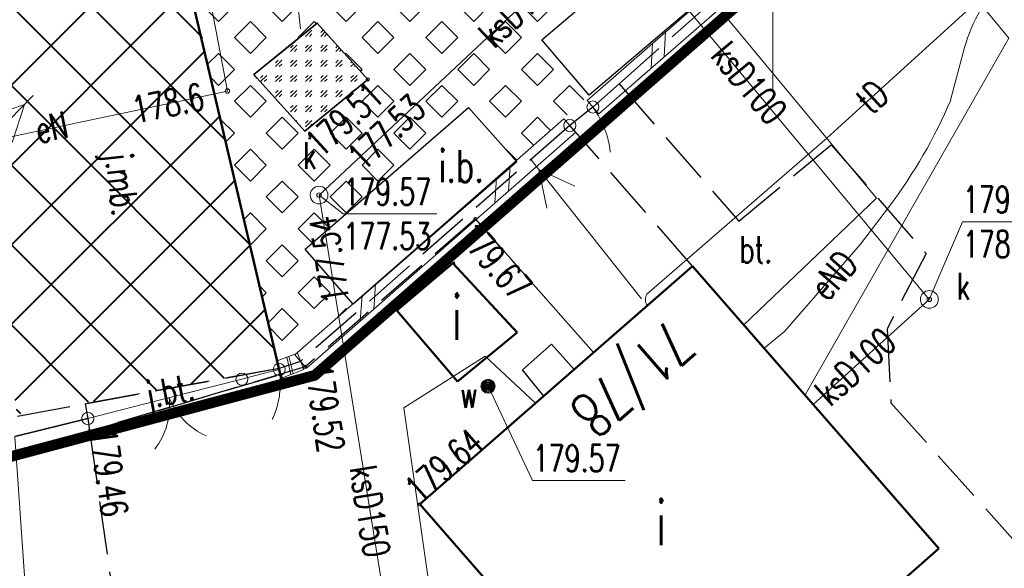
# Model space of a CAD drawing. Header units: metres. Extents: x 7429064 to 7430889, y 5709479 to 5710355.
# Tile 30 of 56: x 7429629 to 7429657, y 5709934 to 5709950. Entities that reach past the tile are written whole.
import ezdxf
from ezdxf.enums import TextEntityAlignment as Align

# ---------------------------------------------------------------- set-up
doc = ezdxf.new("R2010")
doc.units = ezdxf.units.M
for name, pattern in [('1', [0]), ('2_1', [0]), ('2_BUIB12_02', [0]), ('2_KTJZ01', [2, 1.5, -0.5]), ('2_KTKR01', [0]), ('2_KTPL01', [2, 1.5, -0.5]), ('2_PTCM', [1.5, 1, -0.5]), ('3_1', [0]), ('3_14', [1, -1]), ('3_BUIB12_03', [0]), ('3_EGBU_A', [0]), ('3_KTJZ01', [2, 1.5, -0.5]), ('3_KTKR01', [0]), ('3_KTPL01', [2, 1.5, -0.5]), ('4_SUPE_01', [0]), ('4_SUPK_01', [0]), ('4_SUPT_01', [0]), ('4_SUPW_01', [0]), ('4_SUUS15_15', [0]), ('5_EGBI17', [0]), ('7_1', [0]), ('7_SUPE_01', [0]), ('7_SUPK_01', [0]), ('7_SUPT_01', [0]), ('7_SUPW_01', [0]), ('7_SUUS15_15', [0]), ('DASHDOT2', [0.5, 0.25, -0.125, 0, -0.125]), ('HIDDEN', [0.375, 0.25, -0.125])]:
    doc.linetypes.add(name, pattern=pattern)
doc.layers.add('_1_X-REFY', color=7, linetype='Continuous')
for name, color, linetype, lineweight in [('_aJEZDNIA_KOSTKA_KAM', 134, 'Continuous', 40), ('_aKRAW_BET_KAM', 1, 'Continuous', 50), ('_aOBRZ_BET_KAM', 86, 'Continuous', 35), ('_aZIELENIEC_USUŃ', 3, 'DASHDOT2', 20), ('_D_7_TEREN NIEZBEDNY DLA OB_BUD', 252, 'HIDDEN', 50), ('BUIB_E_T_6', 252, 'Continuous', 18), ('BUIB_L_1', 252, 'Continuous', 18), ('BUIB_L_10', 252, '2_BUIB12_02', 25), ('EADTD_T_0', 252, 'Continuous', 25), ('EGBB_E_T_0', 252, 'Continuous', 20), ('EGBB_L_0', 252, '3_EGBU_A', 50), ('EGBB_L_1', 252, '3_EGBU_A', 50), ('EGBE_L_8', 252, '3_1', 18), ('KRZYZE_L_0', 252, '1', 18), ('KTJZ_E_T_0', 252, 'Continuous', 15), ('KTJZ_L_0', 252, '2_KTJZ01', 30), ('KTKR_L_0', 252, '2_KTKR01', 30), ('KTOK_L_1', 252, '2_1', 18), ('KTOK_L_3', 252, '2_1', 18), ('KTOK_L_4', 252, 'Continuous', 35), ('KTPL_E_T_0', 252, 'Continuous', 15), ('KTPL_L_0', 252, '2_KTPL01', 30), ('PTCM_L_0', 252, '2_PTCM', 18), ('RTPW_T_1', 252, 'Continuous', 15), ('SUPE_E_T_3', 252, 'Continuous', 15), ('SUPE_L_3', 252, '4_SUPE_01', 18), ('SUPK_E_T_4', 252, 'Continuous', 15), ('SUPK_L_4', 252, '4_SUPK_01', 18), ('SUPT_E_T_0', 252, 'Continuous', 15), ('SUPT_L_0', 252, '4_SUPT_01', 18), ('SUPW_L_0', 252, '4_SUPW_01', 18), ('SUTE_T_0', 252, 'Continuous', 18), ('SUTK_T_0', 252, 'Continuous', 18), ('SUTW_T_0', 252, 'Continuous', 18), ('SUUK_E_T_9', 252, 'Continuous', 15), ('SUUK_L_3', 252, '4_SUUS15_15', 18), ('SUUK_T_2', 252, 'Continuous', 18), ('SUUW_E_T_5', 252, 'Continuous', 15), ('SUUW_T_7', 252, 'Continuous', 18)]:
    doc.layers.add(name, color=color, linetype=linetype, lineweight=lineweight)
doc.styles.get("Standard").update_dxf_attribs({"font": 'simplex.shx'})

# ---------------------------------------------------------------- blocks, each defined once
blk = doc.blocks.new('3_RTPW02')
at = {"linetype": 'Continuous'}
blk.add_circle((0, 0), 0.045, dxfattribs=at)
blk = doc.blocks.new('7_SUPS01_03')
at = {"linetype": 'Continuous'}
blk.add_circle((0, 0), 0.0625, dxfattribs=at)
blk = doc.blocks.new('7_SUPS01_05')
at = {"linetype": 'Continuous'}
blk.add_circle((0, 0), 0.0625, dxfattribs=at)
blk = doc.blocks.new('7_SUPS01_08')
at = {"linetype": 'Continuous'}
blk.add_circle((0, 0), 0.0625, dxfattribs=at)
blk = doc.blocks.new('7_SUUS15_05')
at = {"linetype": 'Continuous'}
blk.add_circle((0, 0), 0.25, dxfattribs=at)
blk = doc.blocks.new('7_SUUS25')
at = {"linetype": 'Continuous'}
for radius in [0.2, 0.175, 0.15, 0.125, 0.1, 0.075, 0.05, 0.025, 0.00715]:
    blk.add_circle((0, 0), radius, dxfattribs=at)
blk = doc.blocks.new('X-ref_MDCP_Szara')
at = {"layer": 'BUIB_L_1', "linetype": '3_1'}
for p, q in [((7429644.776, 5709947.258), (7429648.461, 5709950.47)), ((7429645.104, 5709946.882), (7429648.79, 5709950.093)), ((7429646.947, 5709948.487), (7429646.987, 5709949.185)), ((7429646.578, 5709948.166), (7429646.619, 5709948.864)), ((7429644.776, 5709947.258), (7429645.104, 5709946.882)), ((7429640.335, 5709943.418), (7429644.125, 5709946.738)), ((7429644.125, 5709946.738), (7429644.455, 5709946.362)), ((7429640.665, 5709943.042), (7429644.455, 5709946.362)), ((7429642.56, 5709944.702), (7429642.609, 5709945.41)), ((7429642.181, 5709944.37), (7429642.23, 5709945.078)), ((7429636.545, 5709940.098), (7429640.335, 5709943.418)), ((7429636.875, 5709939.722), (7429640.665, 5709943.042)), ((7429638.77, 5709941.382), (7429638.819, 5709942.09)), ((7429638.391, 5709941.05), (7429638.44, 5709941.758)), ((7429636.021, 5709939.913), (7429636.621, 5709940.143)), ((7429636.439, 5709939.539), (7429636.321, 5709940.028)), ((7429636.499, 5709939.562), (7429636.381, 5709940.051)), ((7429636.545, 5709940.098), (7429636.875, 5709939.722)), ((7429636.621, 5709940.143), (7429636.799, 5709939.677)), ((7429636.021, 5709939.913), (7429636.199, 5709939.447)), ((7429636.199, 5709939.447), (7429636.799, 5709939.677))]:
    blk.add_line(p, q, dxfattribs=at)
at = {"layer": 'BUIB_L_10', "linetype": '3_BUIB12_03'}
for p, q in [((7429643.5, 5709948.96), (7429651.98, 5709956.17)), ((7429653.31, 5709954.61), (7429644.83, 5709947.4)), ((7429644.83, 5709947.4), (7429643.5, 5709948.96)), ((7429636.84, 5709943.07), (7429641.44, 5709947.06)), ((7429641.44, 5709947.06), (7429642.8, 5709945.53)), ((7429642.8, 5709945.53), (7429638.19, 5709941.52)), ((7429638.19, 5709941.52), (7429636.84, 5709943.07))]:
    blk.add_line(p, q, dxfattribs=at)
at = {"layer": 'EGBB_L_0', "linetype": '3_EGBU_A'}
for p, q in [((7429641.053, 5709942.695), (7429640.993, 5709942.675)), ((7429639.416, 5709941.338), (7429640.993, 5709942.675)), ((7429640.993, 5709942.675), (7429642.809, 5709940.72)), ((7429641.132, 5709939.343), (7429639.416, 5709941.338)), ((7429642.809, 5709940.72), (7429641.132, 5709939.343))]:
    blk.add_line(p, q, dxfattribs=at)
at = {"layer": 'EGBB_L_1', "linetype": '3_EGBU_A'}
for p, q in [((7429640.069, 5709935.886), (7429647.742, 5709942.594)), ((7429647.742, 5709942.594), (7429654.681, 5709934.641)), ((7429647.008, 5709927.942), (7429640.069, 5709935.886))]:
    blk.add_line(p, q, dxfattribs=at)
at = {"layer": 'EGBB_L_1', "linetype": 'Continuous'}
blk.add_line((7429647.008, 5709927.942), (7429654.681, 5709934.641), dxfattribs=at)
at = {"layer": 'EGBE_L_8', "linetype": '5_EGBI17'}
for p, q in [((7429642.96, 5709939.67), (7429643.769, 5709940.391)), ((7429643.769, 5709940.391), (7429644.415, 5709939.685)), ((7429643.554, 5709938.932), (7429642.96, 5709939.67)), ((7429644.415, 5709939.685), (7429643.554, 5709938.932))]:
    blk.add_line(p, q, dxfattribs=at)
at = {"layer": 'KRZYZE_L_0', "linetype": '1'}
blk.add_line((7429650, 5709947.5), (7429650, 5709952.5), dxfattribs=at)
at = {"layer": 'KTJZ_L_0', "linetype": '3_KTJZ01'}
for p, q in [((7429641.635, 5709943.919), (7429636.839, 5709939.753)), ((7429644.957, 5709940.159), (7429641.635, 5709943.919)), ((7429642.96, 5709939.67), (7429643.769, 5709940.391)), ((7429643.769, 5709940.391), (7429644.415, 5709939.685)), ((7429644.415, 5709939.685), (7429644.957, 5709940.159)), ((7429636.109, 5709939.713), (7429630.651, 5709938.718)), ((7429636.839, 5709939.753), (7429630.771, 5709937.947)), ((7429636.11, 5709939.68), (7429636.109, 5709939.713)), ((7429636.153, 5709939.549), (7429636.11, 5709939.68)), ((7429643.554, 5709938.932), (7429642.96, 5709939.67)), ((7429630.771, 5709937.947), (7429636.153, 5709939.549)), ((7429640.069, 5709935.886), (7429643.554, 5709938.932)), ((7429630.651, 5709938.718), (7429630.72, 5709938.3)), ((7429630.72, 5709938.3), (7429630.771, 5709937.947)), ((7429630.771, 5709937.947), (7429632.433, 5709926.288)), ((7429642.708, 5709932.864), (7429640.069, 5709935.886))]:
    blk.add_line(p, q, dxfattribs=at)
at = {"layer": 'KTKR_L_0', "linetype": '3_KTKR01'}
for p, q in [((7429632.634, 5709954.46), (7429636.109, 5709939.713)), ((7429635.391, 5709947.983), (7429637.179, 5709949.435)), ((7429637.179, 5709949.435), (7429638.601, 5709947.846)), ((7429636.832, 5709946.394), (7429635.391, 5709947.983)), ((7429636.832, 5709946.394), (7429638.601, 5709947.846))]:
    blk.add_line(p, q, dxfattribs=at)
at = {"layer": 'KTOK_L_1'}
for p, q in [((7429635.06, 5709939.41), (7429633.496, 5709939.01)), ((7429633.738, 5709939.072), (7429632.284, 5709938.7)), ((7429632.284, 5709938.7), (7429630.72, 5709938.3))]:
    blk.add_line(p, q, dxfattribs=at)
for centre in [(7429635.06, 5709939.41), (7429630.72, 5709938.3)]:
    blk.add_circle(centre, 0.17, dxfattribs=at)
for centre, start, end in [((7429631.024, 5709938.663), 322.3276, 6.402), ((7429634.862, 5709939.645), 202.2909, 246.3653)]:
    blk.add_arc(centre, 2, start, end, dxfattribs=at)
at = {"layer": 'KTOK_L_3'}
for p, q in [((7429644.94, 5709947.07), (7429644.615, 5709946.81)), ((7429644.94, 5709947.07), (7429644.994, 5709946.985)), ((7429644.994, 5709946.985), (7429645.048, 5709946.9)), ((7429645.048, 5709946.9), (7429645.095, 5709946.823)), ((7429644.615, 5709946.81), (7429644.29, 5709946.55)), ((7429645.095, 5709946.823), (7429645.14, 5709946.731)), ((7429645.14, 5709946.731), (7429645.184, 5709946.65)), ((7429645.184, 5709946.65), (7429645.222, 5709946.566)), ((7429645.222, 5709946.566), (7429645.257, 5709946.478)), ((7429645.257, 5709946.478), (7429645.296, 5709946.394)), ((7429645.296, 5709946.394), (7429645.32, 5709946.311)), ((7429645.32, 5709946.311), (7429645.35, 5709946.22)), ((7429645.35, 5709946.22), (7429645.368, 5709946.144)), ((7429645.368, 5709946.144), (7429645.392, 5709946.061)), ((7429645.392, 5709946.061), (7429645.405, 5709945.982)), ((7429645.405, 5709945.982), (7429645.419, 5709945.903)), ((7429645.419, 5709945.903), (7429645.428, 5709945.821)), ((7429645.428, 5709945.821), (7429645.427, 5709945.795)), ((7429636.11, 5709939.68), (7429635.585, 5709939.545)), ((7429636.11, 5709939.68), (7429636.121, 5709939.58)), ((7429635.585, 5709939.545), (7429635.06, 5709939.41)), ((7429636.121, 5709939.58), (7429636.132, 5709939.479)), ((7429636.132, 5709939.479), (7429636.14, 5709939.388)), ((7429636.14, 5709939.388), (7429636.137, 5709939.284)), ((7429636.133, 5709939.097), (7429636.12, 5709939.001)), ((7429636.139, 5709939.192), (7429636.133, 5709939.097)), ((7429636.137, 5709939.284), (7429636.139, 5709939.192)), ((7429636.093, 5709938.819), (7429636.073, 5709938.721)), ((7429636.115, 5709938.907), (7429636.093, 5709938.819)), ((7429636.12, 5709939.001), (7429636.115, 5709938.907)), ((7429636.026, 5709938.554), (7429635.995, 5709938.473)), ((7429636.049, 5709938.642), (7429636.026, 5709938.554)), ((7429636.073, 5709938.721), (7429636.049, 5709938.642)), ((7429635.925, 5709938.311), (7429635.909, 5709938.286)), ((7429635.963, 5709938.393), (7429635.925, 5709938.311)), ((7429635.995, 5709938.473), (7429635.963, 5709938.393))]:
    blk.add_line(p, q, dxfattribs=at)
for centre in [(7429644.94, 5709947.07), (7429644.29, 5709946.55), (7429636.11, 5709939.68), (7429635.06, 5709939.41)]:
    blk.add_circle(centre, 0.17, dxfattribs=at)
at = {"layer": 'KTOK_L_4'}
for p, q in [((7429644.957, 5709940.159), (7429641.635, 5709943.919)), ((7429628.67, 5709937.79), (7429630.72, 5709938.3))]:
    blk.add_line(p, q, dxfattribs=at)
at = {"layer": 'KTPL_L_0', "linetype": '3_KTPL01'}
for p, q in [((7429645.676, 5709947.721), (7429664.65, 5709964.56)), ((7429636.109, 5709939.713), (7429632.634, 5709954.46)), ((7429635.391, 5709947.983), (7429637.179, 5709949.435)), ((7429637.179, 5709949.435), (7429638.601, 5709947.846)), ((7429636.832, 5709946.394), (7429635.391, 5709947.983)), ((7429636.832, 5709946.394), (7429638.601, 5709947.846)), ((7429645.676, 5709947.721), (7429644.94, 5709947.07)), ((7429645.676, 5709947.721), (7429649.043, 5709943.857)), ((7429644.94, 5709947.07), (7429644.29, 5709946.55)), ((7429644.29, 5709946.55), (7429636.71, 5709939.91)), ((7429647.742, 5709942.594), (7429644.29, 5709946.55)), ((7429649.043, 5709943.857), (7429651.643, 5709946.008)), ((7429651.643, 5709946.008), (7429654.317, 5709942.95)), ((7429654.317, 5709942.95), (7429653.22, 5709940.829)), ((7429654.681, 5709934.641), (7429647.742, 5709942.594)), ((7429653.22, 5709940.829), (7429653.327, 5709938.74)), ((7429630.651, 5709938.718), (7429636.109, 5709939.713)), ((7429636.71, 5709939.91), (7429636.109, 5709939.713)), ((7429628.74, 5709938.37), (7429630.651, 5709938.718)), ((7429653.327, 5709938.74), (7429657.879, 5709933.659)), ((7429649.571, 5709930.18), (7429654.681, 5709934.641))]:
    blk.add_line(p, q, dxfattribs=at)
at = {"layer": 'PTCM_L_0', "linetype": '3_14'}
blk.add_line((7429629.767, 5709921.994), (7429628.67, 5709937.79), dxfattribs=at)
at = {"layer": 'SUPE_L_3', "linetype": '7_SUPE_01'}
for p, q in [((7429636.708, 5709949.275), (7429636.161, 5709954.245)), ((7429634.65, 5709947.52), (7429633.43, 5709953.99)), ((7429655.01, 5709947.26), (7429655.4, 5709948.75)), ((7429621.686, 5709944.79), (7429634.65, 5709947.52)), ((7429629.18, 5709947.39), (7429625.682, 5709943.817)), ((7429628.935, 5709947.14), (7429627.878, 5709946.775)), ((7429628.935, 5709947.14), (7429628.593, 5709946.076)), ((7429646.307, 5709941.671), (7429643.2, 5709945.588)), ((7429643.647, 5709944.22), (7429643.417, 5709945.314)), ((7429644.43, 5709944.841), (7429643.417, 5709945.314)), ((7429652.47, 5709943.21), (7429653.29, 5709944.28)), ((7429650.33, 5709940.75), (7429652.47, 5709943.21)), ((7429649.759, 5709940.283), (7429650.33, 5709940.75))]:
    blk.add_line(p, q, dxfattribs=at)
for centre, radius, start, end in [((7429659.86, 5709947.469), 4.64, 136.0328, 163.9698), ((7429641.515, 5709953.063), 14.69, 323.2818, 336.7327)]:
    blk.add_arc(centre, radius, start, end, dxfattribs=at)
at = {"layer": 'SUPK_L_4', "linetype": '7_SUPK_01'}
for p, q in [((7429645.513, 5709952.343), (7429637.23, 5709944.59)), ((7429654.409, 5709941.654), (7429645.513, 5709952.343)), ((7429656.643, 5709949.009), (7429650.91, 5709938.964)), ((7429637.23, 5709944.59), (7429641.291, 5709919.477)), ((7429651.142, 5709938.697), (7429654.409, 5709941.654))]:
    blk.add_line(p, q, dxfattribs=at)
at = {"layer": 'SUPK_L_4', "linetype": '7_1'}
for p, q in [((7429637.23, 5709944.59), (7429645.513, 5709952.343)), ((7429654.409, 5709941.654), (7429645.513, 5709952.343)), ((7429656.643, 5709949.009), (7429650.91, 5709938.964)), ((7429641.291, 5709919.477), (7429637.23, 5709944.59)), ((7429651.142, 5709938.697), (7429654.409, 5709941.654))]:
    blk.add_line(p, q, dxfattribs=at)
at = {"layer": 'SUPT_L_0', "linetype": '7_SUPT_01'}
for p, q in [((7429661.46, 5709955.23), (7429651.52, 5709946.19)), ((7429651.52, 5709946.19), (7429646.46, 5709941.8))]:
    blk.add_line(p, q, dxfattribs=at)
blk.add_arc((7429646.675, 5709941.653), 0.26, 145.6087, 219.9294, dxfattribs=at)
at = {"layer": 'SUPW_L_0', "linetype": '7_SUPW_01'}
for p, q in [((7429637.103, 5709963.604), (7429652.918, 5709944.5)), ((7429652.918, 5709944.5), (7429649.185, 5709940.941)), ((7429641.91, 5709940.055), (7429639.614, 5709938.6)), ((7429643.321, 5709938.729), (7429641.91, 5709940.055)), ((7429639.614, 5709938.6), (7429642.226, 5709920.273))]:
    blk.add_line(p, q, dxfattribs=at)
at = {"layer": 'SUPW_L_0', "linetype": '7_1'}
for p, q in [((7429637.103, 5709963.604), (7429652.918, 5709944.5)), ((7429652.918, 5709944.5), (7429649.185, 5709940.941)), ((7429641.91, 5709940.055), (7429639.614, 5709938.6)), ((7429643.321, 5709938.729), (7429641.91, 5709940.055)), ((7429639.614, 5709938.6), (7429642.226, 5709920.273))]:
    blk.add_line(p, q, dxfattribs=at)
at = {"layer": 'SUTK_T_0', "linetype": 'Continuous'}
for p, q in [((7429637.23, 5709944.59), (7429637.911, 5709944.059)), ((7429637.911, 5709944.059), (7429640.544, 5709944.059)), ((7429654.409, 5709941.654), (7429655.347, 5709943.838)), ((7429655.347, 5709943.838), (7429657.844, 5709943.838))]:
    blk.add_line(p, q, dxfattribs=at)
at = {"layer": 'SUTW_T_0', "linetype": 'Continuous'}
for p, q in [((7429641.989, 5709939.21), (7429643.242, 5709936.555)), ((7429643.242, 5709936.555), (7429645.847, 5709936.555))]:
    blk.add_line(p, q, dxfattribs=at)
at = {"layer": 'SUUK_L_3', "linetype": '7_SUUS15_15'}
blk.add_line((7429655.942, 5709949.86), (7429656.643, 5709949.009), dxfattribs=at)
at = {"layer": 'RTPW_T_1'}
for p in [(7429638.601, 5709947.846), (7429641.635, 5709943.919), (7429636.839, 5709939.753), (7429630.771, 5709937.947), (7429640.069, 5709935.886)]:
    blk.add_blockref('3_RTPW02', p, dxfattribs=at)
at = {"layer": 'SUTE_T_0'}
blk.add_blockref('7_SUPS01_03', (7429634.65, 5709947.52), dxfattribs=at)
at = {"layer": 'SUTK_T_0'}
for p in [(7429637.23, 5709944.59), (7429637.23, 5709944.59), (7429637.23, 5709944.59), (7429654.409, 5709941.654)]:
    blk.add_blockref('7_SUPS01_05', p, dxfattribs=at)
at = {"layer": 'SUTW_T_0'}
blk.add_blockref('7_SUPS01_08', (7429641.989, 5709939.21), dxfattribs=at)
at = {"layer": 'SUUK_T_2'}
for p in [(7429637.23, 5709944.59), (7429654.409, 5709941.654)]:
    blk.add_blockref('7_SUUS15_05', p, dxfattribs=at)
at = {"layer": 'SUUW_T_7'}
blk.add_blockref('7_SUUS25', (7429641.989, 5709939.21), dxfattribs=at)
at = {"layer": 'BUIB_E_T_6', "width": 0.7}
blk.add_text('i.b.', height=0.9, dxfattribs=at).set_placement((7429640.599, 5709945.408), align=Align.MIDDLE_LEFT)
at = {"layer": 'EADTD_T_0', "width": 0.7}
blk.add_text('71/78', height=1.25, rotation=221.2447, dxfattribs=at).set_placement((7429645.646, 5709939.881), align=Align.CENTER)
at = {"layer": 'EGBB_E_T_0', "width": 0.7}
for p in [(7429641.112, 5709941.168), (7429646.86, 5709935.393), (7429646.86, 5709935.393)]:
    blk.add_text('i', height=1.25, dxfattribs=at).set_placement(p, align=Align.MIDDLE)
at = {"layer": 'KTJZ_E_T_0', "width": 0.7}
blk.add_text('j.bt.', height=0.75, rotation=10.758, dxfattribs=at).set_placement((7429633.044, 5709938.974), align=Align.MIDDLE)
at = {"layer": 'KTPL_E_T_0', "width": 0.7}
blk.add_text('j.mb.', height=0.75, rotation=276.6745, dxfattribs=at).set_placement((7429631.58, 5709944.893), align=Align.MIDDLE)
blk.add_text('bt.', height=0.75, dxfattribs=at).set_placement((7429649.526, 5709943.057), align=Align.MIDDLE)
at = {"layer": 'RTPW_T_1', "width": 0.7}
blk.add_text('179.51', height=0.75, rotation=42.4521, dxfattribs=at).set_placement((7429638.601, 5709947.846), align=Align.TOP_RIGHT)
blk.add_text('179.67', height=0.75, rotation=311.4678, dxfattribs=at).set_placement((7429641.635, 5709943.919), align=Align.TOP_LEFT)
for s, rotation, p in [('179.52', 278.6219, (7429636.839, 5709939.753)), ('179.46', 278.1142, (7429630.771, 5709937.947)), ('179.64', 41.1616, (7429640.069, 5709935.886))]:
    blk.add_text(s, height=0.75, rotation=rotation, dxfattribs=at).set_placement(p)
at = {"layer": 'SUPE_E_T_3', "width": 0.7}
for s, rotation, p in [('eN', 11.6138, (7429629.697, 5709946.502)), ('eND', 48.9794, (7429651.71, 5709942.337))]:
    blk.add_text(s, height=0.75, rotation=rotation, dxfattribs=at).set_placement(p, align=Align.MIDDLE)
at = {"layer": 'SUPK_E_T_4', "width": 0.7}
for s, rotation, p in [('ksD150', 43.1079, (7429642.849, 5709949.85)), ('ksD100', 309.7702, (7429649.339, 5709947.746)), ('ksD100', 42.1553, (7429652.322, 5709939.765)), ('ksD150', 279.1863, (7429638.669, 5709935.692))]:
    blk.add_text(s, height=0.75, rotation=rotation, dxfattribs=at).set_placement(p, align=Align.MIDDLE)
at = {"layer": 'SUPT_E_T_0', "width": 0.7}
blk.add_text('tD', height=0.75, rotation=42.2852, dxfattribs=at).set_placement((7429652.802, 5709947.356), align=Align.MIDDLE)
at = {"layer": 'SUTE_T_0', "width": 0.7}
blk.add_text('178.6', height=0.75, rotation=11.6138, dxfattribs=at).set_placement((7429633.973, 5709947.381), align=Align.MIDDLE_RIGHT)
at = {"layer": 'SUTK_T_0', "width": 0.7}
blk.add_text('177.53', height=0.75, rotation=43.1079, dxfattribs=at).set_placement((7429638.222, 5709945.519), align=Align.MIDDLE_LEFT)
for s, p in [('179.57', (7429637.911, 5709945.059)), ('179.41', (7429655.347, 5709944.838)), ('177.53', (7429637.911, 5709943.809)), ('178.31', (7429655.347, 5709943.588))]:
    blk.add_text(s, height=0.75, dxfattribs=at).set_placement(p, align=Align.TOP_LEFT)
blk.add_text('177.54', height=0.75, rotation=99.1863, dxfattribs=at).set_placement((7429637.327, 5709943.99), align=Align.MIDDLE_RIGHT)
at = {"layer": 'SUTW_T_0', "width": 0.7}
blk.add_text('179.57', height=0.75, dxfattribs=at).set_placement((7429643.242, 5709936.805))
at = {"layer": 'SUUK_E_T_9', "width": 0.7}
blk.add_text('k', height=0.75, dxfattribs=at).set_placement((7429637.159, 5709945.33), align=Align.RIGHT)
blk.add_text('k', height=0.75, dxfattribs=at).set_placement((7429655.176, 5709941.648))
at = {"layer": 'SUUW_E_T_5', "width": 0.7}
blk.add_text('w', height=0.75, dxfattribs=at).set_placement((7429641.199, 5709938.605))

msp = doc.modelspace()

# ---------------------------------------------------------------- hatches: boundary and pattern name
at = {"layer": '_aJEZDNIA_KOSTKA_KAM'}
h = msp.add_hatch(dxfattribs=at)
h.set_pattern_fill('ANSI37', color=256, scale=0.5, angle=-9e-09)
edge = h.paths.add_edge_path()
edge.add_line((7429592.12, 5709927), (7429593.825, 5709925.937))
edge.add_line((7429593.825, 5709925.937), (7429594.34, 5709927.29))
edge.add_line((7429594.34, 5709927.29), (7429610.886, 5709939.265))
edge.add_line((7429610.886, 5709939.265), (7429620.051, 5709947.154))
edge.add_arc((7429623.066, 5709942.915), 5.202, 26.0589, 125.4175, ccw=False)
edge.add_line((7429627.739, 5709945.2), (7429628.733, 5709938.415))
edge.add_line((7429628.733, 5709938.415), (7429636.11, 5709939.696))
edge.add_line((7429636.11, 5709939.696), (7429632.644, 5709954.416))
edge.add_arc((7429636.936, 5709955.134), 4.352, 122.6253, 189.497, ccw=False)
edge.add_line((7429634.59, 5709958.8), (7429657.03, 5709978.125))
edge.add_arc((7429664.589, 5709978.879), 7.597, 132.9382, 185.6994, ccw=False)
edge.add_line((7429659.414, 5709984.441), (7429669.51, 5709993.15))
edge.add_line((7429669.51, 5709993.15), (7429691.93, 5710012.33))
edge.add_line((7429691.93, 5710012.33), (7429715.16, 5710032.17))
edge.add_line((7429715.16, 5710032.17), (7429737.95, 5710051.59))
edge.add_line((7429737.95, 5710051.59), (7429760.82, 5710071.04))
edge.add_line((7429760.82, 5710071.04), (7429783.6, 5710090.37))
edge.add_line((7429783.6, 5710090.37), (7429806.63, 5710109.92))
edge.add_line((7429806.63, 5710109.92), (7429826.56, 5710126.88))
edge.add_line((7429826.56, 5710126.88), (7429828.56, 5710128.54))
edge.add_line((7429828.56, 5710128.54), (7429836.26, 5710135.25))
edge.add_line((7429836.26, 5710135.25), (7429850.12, 5710146.752))
edge.add_line((7429850.12, 5710146.752), (7429846.156, 5710151.524))
edge.add_line((7429846.156, 5710151.524), (7429845.61, 5710151.08))
edge.add_line((7429845.61, 5710151.08), (7429825.38, 5710133.7))
edge.add_line((7429825.38, 5710133.7), (7429802.62, 5710114.32))
edge.add_line((7429802.62, 5710114.32), (7429779.71, 5710094.98))
edge.add_line((7429779.71, 5710094.98), (7429756.74, 5710075.42))
edge.add_line((7429756.74, 5710075.42), (7429734.06, 5710056.12))
edge.add_line((7429734.06, 5710056.12), (7429710.93, 5710036.44))
edge.add_line((7429710.93, 5710036.44), (7429687.8, 5710017.54))
edge.add_line((7429687.8, 5710017.54), (7429686.917, 5710016.762))
edge.add_line((7429686.917, 5710016.762), (7429665.37, 5709997.77))
edge.add_line((7429665.37, 5709997.77), (7429642.8, 5709977.93))
edge.add_line((7429642.8, 5709977.93), (7429619.9, 5709958.3))
edge.add_line((7429619.9, 5709958.3), (7429597.29, 5709938.53))
edge.add_line((7429597.29, 5709938.53), (7429574.65, 5709918.88))
edge.add_line((7429574.65, 5709918.88), (7429552.03, 5709899.39))
edge.add_line((7429552.03, 5709899.39), (7429529.05, 5709879.87))
edge.add_line((7429529.05, 5709879.87), (7429506.56, 5709860.17))
edge.add_line((7429506.56, 5709860.17), (7429483.74, 5709840.87))
edge.add_line((7429483.74, 5709840.87), (7429460.73, 5709821.22))
edge.add_line((7429460.73, 5709821.22), (7429437.99, 5709801.8))
edge.add_line((7429437.99, 5709801.8), (7429414.99, 5709782.12))
edge.add_line((7429414.99, 5709782.12), (7429392.27, 5709762.91))
edge.add_line((7429392.27, 5709762.91), (7429369.53, 5709743.52))
edge.add_line((7429369.53, 5709743.52), (7429346.53, 5709723.92))
edge.add_line((7429346.53, 5709723.92), (7429323.43, 5709704.88))
edge.add_line((7429323.43, 5709704.88), (7429311.67, 5709696.57))
edge.add_line((7429311.67, 5709696.57), (7429298.95, 5709689.48))
edge.add_line((7429298.95, 5709689.48), (7429285.66, 5709683.98))
edge.add_line((7429285.66, 5709683.98), (7429272.11, 5709678.71))
edge.add_line((7429272.11, 5709678.71), (7429244.04, 5709668.13))
edge.add_line((7429244.04, 5709668.13), (7429240.334, 5709666.768))
edge.add_line((7429240.334, 5709666.768), (7429242.159, 5709661.926))
edge.add_line((7429242.159, 5709661.926), (7429245.41, 5709663.13))
edge.add_line((7429245.41, 5709663.13), (7429273.94, 5709673.32))
edge.add_line((7429273.94, 5709673.32), (7429288.64, 5709678.65))
edge.add_line((7429288.64, 5709678.65), (7429301.05, 5709684.05))
edge.add_line((7429301.05, 5709684.05), (7429314.78, 5709691.65))
edge.add_line((7429314.78, 5709691.65), (7429327.24, 5709700.43))
edge.add_line((7429327.24, 5709700.43), (7429350.04, 5709719.88))
edge.add_line((7429350.04, 5709719.88), (7429372.8, 5709739.82))
edge.add_line((7429372.8, 5709739.82), (7429395.23, 5709758.92))
edge.add_line((7429395.23, 5709758.92), (7429418.51, 5709778.57))
edge.add_line((7429418.51, 5709778.57), (7429441.05, 5709797.87))
edge.add_line((7429441.05, 5709797.87), (7429463.98, 5709817.21))
edge.add_line((7429463.98, 5709817.21), (7429487.22, 5709837.17))
edge.add_line((7429487.22, 5709837.17), (7429509.69, 5709856.19))
edge.add_line((7429509.69, 5709856.19), (7429532.61, 5709875.86))
edge.add_line((7429532.61, 5709875.86), (7429555.27, 5709895.38))
edge.add_line((7429555.27, 5709895.38), (7429578.03, 5709914.93))
edge.add_line((7429578.03, 5709914.93), (7429592.12, 5709927))
at = {"layer": '_aOBRZ_BET_KAM'}
h = msp.add_hatch(dxfattribs=at)
h.set_pattern_fill('SQUARE', color=256, scale=0.2, angle=45)
h.set_pattern_definition([(45, (0, 0), (-0.449012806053, 0.449012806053), [0.635, -0.635]), (135, (0, 0), (-0.449012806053, -0.449012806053), [0.635, -0.635])])
edge = h.paths.add_edge_path()
edge.add_line((7429664.65, 5709964.494), (7429661.84, 5709967.78))
edge.add_line((7429661.84, 5709967.78), (7429666.72, 5709971.95))
edge.add_line((7429666.72, 5709971.95), (7429664.152, 5709974.98))
edge.add_line((7429664.152, 5709974.98), (7429668.657, 5709978.91))
edge.add_line((7429668.657, 5709978.91), (7429667.698, 5709980.01))
edge.add_line((7429667.698, 5709980.01), (7429667.25, 5709979.66))
edge.add_line((7429667.25, 5709979.66), (7429665.954, 5709987.896))
edge.add_line((7429665.954, 5709987.896), (7429664.942, 5709987.083))
edge.add_line((7429664.942, 5709987.083), (7429666.21, 5709978.75))
edge.add_line((7429666.21, 5709978.75), (7429660.905, 5709974.025))
edge.add_line((7429660.905, 5709974.025), (7429659.596, 5709972.95))
edge.add_line((7429659.596, 5709972.95), (7429660.638, 5709971.741))
edge.add_line((7429660.638, 5709971.741), (7429659.489, 5709970.55))
edge.add_line((7429659.489, 5709970.55), (7429653.59, 5709965.54))
edge.add_line((7429653.59, 5709965.54), (7429639.515, 5709953.429))
edge.add_line((7429639.515, 5709953.429), (7429634.7, 5709958.61))
edge.add_arc((7429636.623, 5709954.944), 4.139, 117.675, 159.2844)
edge.add_arc((7429636.166, 5709955.225), 3.614, 160.8914, 192.2195)
edge.add_line((7429632.634, 5709954.46), (7429636.058, 5709939.928))
edge.add_line((7429636.058, 5709939.928), (7429636.579, 5709940.127))
edge.add_line((7429636.579, 5709940.127), (7429638.181, 5709941.531))
edge.add_line((7429638.181, 5709941.531), (7429636.84, 5709943.07))
edge.add_line((7429636.84, 5709943.07), (7429641.44, 5709947.06))
edge.add_line((7429641.44, 5709947.06), (7429642.776, 5709945.556))
edge.add_line((7429642.776, 5709945.556), (7429644.83, 5709947.4))
edge.add_line((7429644.83, 5709947.4), (7429643.5, 5709948.96))
edge.add_line((7429643.5, 5709948.96), (7429651.98, 5709956.17))
edge.add_line((7429651.98, 5709956.17), (7429658.31, 5709961.76))
edge.add_line((7429658.31, 5709961.76), (7429659.652, 5709960.219))
edge.add_line((7429659.652, 5709960.219), (7429660.67, 5709961.16))
edge.add_line((7429660.67, 5709961.16), (7429659.38, 5709962.66))
edge.add_line((7429659.38, 5709962.66), (7429662.38, 5709965.27))
edge.add_line((7429662.38, 5709965.27), (7429663.69, 5709963.77))
edge.add_line((7429663.69, 5709963.77), (7429664.65, 5709964.494))
h.paths.add_polyline_path([(7429654.408, 5709961.554), (7429653.046, 5709963.102), (7429654.795, 5709964.634), (7429656.176, 5709963.046)], flags=16)
h.paths.add_polyline_path([(7429647.154, 5709955.295), (7429645.575, 5709953.954), (7429644.223, 5709955.512), (7429645.802, 5709956.854)], flags=16)
h.paths.add_polyline_path([(7429638.601, 5709947.846), (7429636.832, 5709946.394), (7429635.391, 5709947.983), (7429637.179, 5709949.435)], flags=16)
at = {"layer": '_aZIELENIEC_USUŃ'}
h = msp.add_hatch(dxfattribs=at)
h.set_pattern_fill('GOST_GLASS', color=256, scale=0.1)
h.set_pattern_definition([(44.999999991, (0, 0), (0.848528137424, -1.33e-10), [0.5, -0.7]), (44.999999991, (0.21213, -3e-11), (0.848528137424, -1.33e-10), [0.2, -1]), (44.999999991, (3e-11, 0.21213), (0.848528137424, -1.33e-10), [0.2, -1])])
h.paths.add_polyline_path([(7429779.71, 5710094.98), (7429802.62, 5710114.32), (7429825.38, 5710133.7), (7429836.536, 5710143.285), (7429832.684, 5710147.769), (7429817.64, 5710135.042), (7429807.073, 5710127.15), (7429792.226, 5710114.589), (7429787.645, 5710110.714), (7429745.488, 5710075.049), (7429742.575, 5710070.751), (7429737.995, 5710066.875), (7429733.273, 5710064.715), (7429730.023, 5710061.965), (7429723.152, 5710056.152), (7429708.542, 5710043.792), (7429705.639, 5710039.504), (7429701.018, 5710035.675), (7429696.39, 5710033.394), (7429670.824, 5710011.513, -0.031099), (7429668.521, 5710009.778), (7429663.872, 5710006.708, -0.070723), (7429659.878, 5710004.816), (7429654.269, 5710003.075, 0.102047), (7429644.968, 5709997.939), (7429633.493, 5709988.118), (7429620.221, 5709969.446), (7429616.277, 5709964.828), (7429495.945, 5709861.84), (7429436.082, 5709811.047), (7429430.493, 5709806.304), (7429331.242, 5709722.09, -0.068145), (7429283.151, 5709691.432), (7429269.637, 5709685.612), (7429250.579, 5709677.924), (7429243.693, 5709669.592), (7429240.472, 5709666.819), (7429244.04, 5709668.13), (7429272.11, 5709678.71), (7429285.66, 5709683.98), (7429298.95, 5709689.48), (7429311.67, 5709696.57), (7429323.43, 5709704.88), (7429346.53, 5709723.92), (7429369.53, 5709743.52), (7429392.27, 5709762.91), (7429414.99, 5709782.12), (7429437.99, 5709801.8), (7429460.73, 5709821.22), (7429483.74, 5709840.87), (7429506.56, 5709860.17), (7429529.05, 5709879.87), (7429552.03, 5709899.39), (7429574.65, 5709918.88), (7429597.29, 5709938.53), (7429619.9, 5709958.3), (7429642.8, 5709977.93), (7429665.37, 5709997.77), (7429686.917, 5710016.762), (7429687.8, 5710017.54), (7429710.93, 5710036.44), (7429734.06, 5710056.12), (7429756.74, 5710075.42)])
h = msp.add_hatch(dxfattribs=at)
h.set_pattern_fill('GOST_GLASS', color=256, scale=0.05)
h.set_pattern_definition([(44.999999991, (0, 0), (0.424264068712, -6.7e-11), [0.25, -0.35]), (44.999999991, (0.10607, -2e-11), (0.424264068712, -6.7e-11), [0.1, -0.5]), (44.999999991, (2e-11, 0.10607), (0.424264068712, -6.7e-11), [0.1, -0.5])])
h.paths.add_polyline_path([(7429637.179, 5709949.435), (7429635.391, 5709947.983), (7429636.832, 5709946.394), (7429638.601, 5709947.846)])

# ---------------------------------------------------------------- linework, layer by layer
at = {"layer": '_aKRAW_BET_KAM', "flags": 128}
msp.add_lwpolyline([(7429636.201, 5709939.274), (7429632.634, 5709954.46, -0.137552), (7429632.751, 5709956.408, -0.183577), (7429634.7, 5709958.61), (7429639.515, 5709953.429), (7429653.59, 5709965.54), (7429659.489, 5709970.55), (7429660.638, 5709971.741), (7429659.596, 5709972.95, -0.065411), (7429658.134, 5709974.909, -0.101885), (7429657.081, 5709977.772), (7429657.02, 5709978.18, -0.231688), (7429659.414, 5709984.441), (7429669.51, 5709993.15), (7429691.93, 5710012.33), (7429715.16, 5710032.17), (7429760.82, 5710071.04), (7429783.6, 5710090.37)], format="xyb", dxfattribs=at)
at = {"layer": '_aOBRZ_BET_KAM', "flags": 128}
msp.add_lwpolyline([(7429635.391, 5709947.983), (7429636.832, 5709946.394), (7429638.601, 5709947.846), (7429637.179, 5709949.435)], close=True, dxfattribs=at)
at = {"layer": '_D_7_TEREN NIEZBEDNY DLA OB_BUD', "ltscale": 10, "const_width": 0.3, "flags": 128}
msp.add_lwpolyline([(7429838.642, 5710133.498), (7429838.163, 5710130.983), (7429669.785, 5709988.07), (7429674.221, 5709982.833), (7429665.132, 5709974.906), (7429667.705, 5709971.871), (7429662.832, 5709967.707), (7429665.637, 5709964.494), (7429637.109, 5709939.516), (7429616.438, 5709933.991), (7429410.711, 5709758.425), (7429398.46, 5709756.965), (7429363.725, 5709727.377), (7429364.497, 5709726.485), (7429330.157, 5709696.304), (7429317.553, 5709687.475), (7429303.139, 5709679.24), (7429296.402, 5709677.454), (7429295.854, 5709678.755), (7429285.213, 5709675.171), (7429285.468, 5709665.629), (7429278.469, 5709665.47), (7429278.347, 5709670.061), (7429254.481, 5709660.887), (7429229.937, 5709651.368), (7429224.487, 5709665.833), (7429244.657, 5709675.131), (7429249.847, 5709679.192), (7429269.079, 5709686.95), (7429282.549, 5709692.752), (7429296.468, 5709699.803), (7429307.464, 5709706.348), (7429318.986, 5709714.248), (7429330.313, 5709723.204), (7429495.004, 5709862.943), (7429615.273, 5709965.877), (7429632.42, 5709989.108), (7429648.373, 5710002.762), (7429661.377, 5710006.8), (7429669.911, 5710012.64), (7429707.476, 5710044.593), (7429834.508, 5710152.316), (7429838.121, 5710158.939), (7429844.755, 5710193.28), (7429843.741, 5710206.48), (7429852.314, 5710203.598), (7429849.368, 5710188.375), (7429850.227, 5710185.684), (7429848.746, 5710185.163), (7429846.827, 5710175.247), (7429842.58, 5710153.283), (7429856.534, 5710164.104), (7429864.199, 5710154.59)], close=True, dxfattribs=at)

# ---------------------------------------------------------------- block references
at = {"layer": '_1_X-REFY'}
msp.add_blockref('X-ref_MDCP_Szara', (0, 0), dxfattribs=at)

doc.saveas('drawing.dxf')
